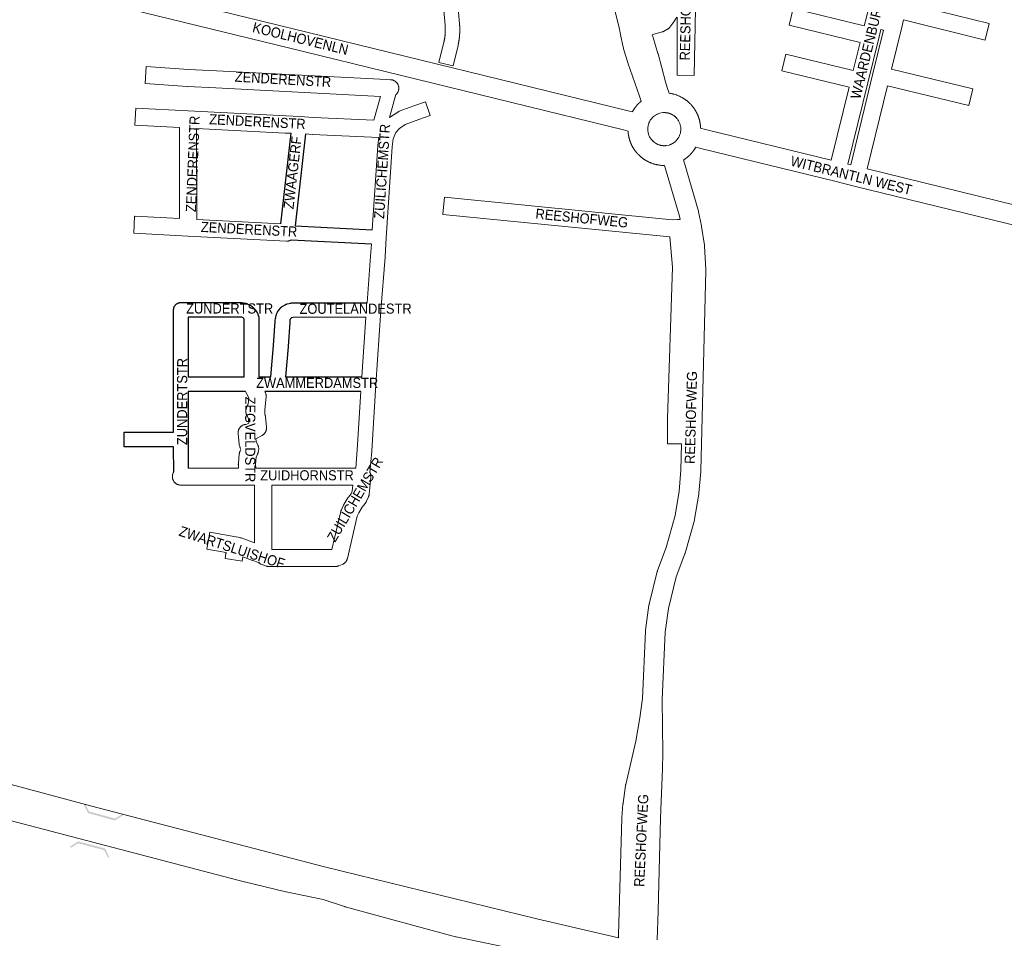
# Model space of a CAD drawing. Header units: metres. Extents: x 123819 to 142731, y 393440 to 405763.
# Tile 27 of 256: x 127188 to 127937, y 397426 to 398125. Entities that reach past the tile are written whole.
import ezdxf
from ezdxf.enums import TextEntityAlignment as Align

# ---------------------------------------------------------------- set-up
doc = ezdxf.new("R2010")
doc.units = ezdxf.units.M
doc.header["$MEASUREMENT"] = 0
for name, color, linetype, lineweight in [('gs-anno-wegen algemeen tekst', 7, 'Continuous', 0), ('gs-knt-aanvullende hoofdweg', 7, 'Continuous', 0), ('gs-knt-hoofdweg', 7, 'Continuous', 0), ('gs-knt-wegen algemeen', 7, 'Continuous', 0), ('gs-symb-viaduct', 7, 'Continuous', 0)]:
    doc.layers.add(name, color=color, linetype=linetype, lineweight=lineweight)
doc.styles.add('Style-Arial', font='arial.ttf')

# ---------------------------------------------------------------- blocks, each defined once
blk = doc.blocks.new('gg0-viaduct_108')
at = {"layer": 'gs-symb-viaduct', "linetype": 'Continuous'}
blk.add_hatch(color=7, dxfattribs=at).paths.add_polyline_path([(-5.58, -1.69), (-5.8, -1.4), (-4, 0), (4, 0), (5.8, -1.4), (5.58, -1.69), (3.87, -0.37), (-3.87, -0.37)])
blk = doc.blocks.new('gg0-viaduct_109')
at = {"layer": 'gs-symb-viaduct', "linetype": 'Continuous'}
blk.add_hatch(color=7, dxfattribs=at).paths.add_polyline_path([(-5.58, -1.69), (-5.8, -1.4), (-4, 0), (4, 0), (5.8, -1.4), (5.58, -1.69), (3.87, -0.37), (-3.87, -0.37)])

msp = doc.modelspace()

# ---------------------------------------------------------------- linework, layer by layer
at = {"color": 7, "linetype": 'Continuous', "flags": 128}
for points in [[(127386.64, 397969.47), (127394.55, 398038.26)], [(127405.58, 398037.71), (127397.55, 397967.91)], [(127397.55, 397967.91), (127456.3, 397964.89)], [(127455.58, 397953.89), (127394.59, 397957.03)], [(127379.09, 397852.87), (127381.21, 397876.72), (127382.48, 397895.19), (127382.5, 397895.44), (127382.75, 397897.66), (127382.79, 397897.91), (127382.83, 397898.16), (127382.89, 397898.41), (127383.27, 397899.89), (127383.33, 397900.1), (127383.39, 397900.3), (127383.46, 397900.5), (127383.54, 397900.7), (127384.15, 397902.12), (127384.26, 397902.36), (127384.39, 397902.6), (127384.52, 397902.83), (127384.67, 397903.05), (127384.82, 397903.27), (127384.99, 397903.48), (127386.66, 397905.49), (127386.83, 397905.67), (127387, 397905.85), (127387.18, 397906.02), (127387.36, 397906.19), (127387.56, 397906.34), (127387.76, 397906.49), (127387.97, 397906.62), (127388.18, 397906.75), (127390.11, 397907.84), (127390.33, 397907.96), (127390.56, 397908.07), (127390.79, 397908.17), (127391.02, 397908.26), (127391.26, 397908.33), (127391.5, 397908.4), (127394.22, 397909.07), (127394.48, 397909.13), (127394.74, 397909.17), (127395, 397909.2), (127395.27, 397909.22), (127395.53, 397909.23), (127452.29, 397909.34)], [(127358.92, 397852.87), (127358.92, 397896.59), (127358.89, 397896.66), (127358.48, 397897.25), (127358.01, 397897.73), (127357.11, 397898.23), (127355.66, 397898.47), (127316.15, 397898.47), (127316.15, 397852.87)], [(127369.85, 397898.67), (127369.89, 397898.41), (127369.92, 397898.15), (127369.94, 397897.9), (127369.94, 397897.64), (127369.94, 397852.87)], [(127451.49, 397898.32), (127396.22, 397898.21), (127394.88, 397897.88), (127394.48, 397897.66), (127393.96, 397897.04), (127393.84, 397896.74), (127393.66, 397896.04), (127393.46, 397894.31), (127392.2, 397875.91), (127392.19, 397875.8), (127390.16, 397852.87)], [(127316.15, 397852.87), (127358.92, 397852.87)], [(127369.94, 397852.87), (127379.09, 397852.87)], [(127390.16, 397852.87), (127448.35, 397852.87)], [(127316.15, 397841.85), (127316.15, 397805.31), (127316.21, 397783.56)], [(127359.94, 397841.85), (127316.15, 397841.85)], [(127447.62, 397841.85), (127374.56, 397841.85)]]:
    msp.add_lwpolyline(points, dxfattribs=at)
msp.add_lwpolyline([(127305.2, 397780.49), (127305.15, 397799.79), (127267.46, 397799.79, -0.386772), (127267.45, 397799.8), (127267.45, 397810.8, -0.385403), (127267.46, 397810.81), (127305.13, 397810.81), (127305.13, 397847.36), (127305.13, 397903.98), (127305.14, 397904.25), (127305.16, 397904.52), (127305.19, 397904.79), (127305.24, 397905.05), (127305.3, 397905.32), (127305.37, 397905.58), (127305.45, 397905.84), (127305.55, 397906.09), (127305.66, 397906.34), (127305.78, 397906.58), (127305.91, 397906.81), (127306.06, 397907.04), (127306.22, 397907.26), (127306.38, 397907.48), (127306.56, 397907.68), (127306.74, 397907.88), (127306.94, 397908.06), (127307.15, 397908.24), (127307.36, 397908.41), (127307.58, 397908.56), (127307.81, 397908.71), (127308.04, 397908.84), (127308.29, 397908.96), (127308.53, 397909.07), (127308.78, 397909.17), (127309.04, 397909.25), (127309.3, 397909.32), (127309.57, 397909.38), (127309.83, 397909.43), (127310.1, 397909.46), (127310.37, 397909.48), (127310.64, 397909.49), (127356.11, 397909.49), (127356.34, 397909.49), (127356.56, 397909.47), (127356.78, 397909.45), (127357.01, 397909.42), (127359.84, 397908.95), (127360.08, 397908.91), (127360.31, 397908.85), (127360.54, 397908.79), (127360.76, 397908.72), (127360.98, 397908.63), (127361.2, 397908.54), (127361.42, 397908.44), (127361.63, 397908.33), (127364.08, 397906.97), (127364.31, 397906.83), (127364.53, 397906.68), (127364.75, 397906.53), (127364.96, 397906.36), (127365.16, 397906.18), (127365.35, 397905.99), (127366.68, 397904.63), (127366.82, 397904.47), (127366.96, 397904.31), (127367.09, 397904.15), (127367.22, 397903.98), (127368.27, 397902.5), (127368.41, 397902.28), (127368.55, 397902.05), (127368.68, 397901.82), (127368.79, 397901.58), (127368.9, 397901.33), (127369.56, 397899.66), (127369.65, 397899.42), (127369.73, 397899.17), (127369.79, 397898.92), (127369.85, 397898.67)], format="xyb", dxfattribs=at)
at = {"layer": 'gs-anno-wegen algemeen tekst', "color": 7, "linetype": 'Continuous', "flags": 128}
for points in [[(127514.24, 398217.79), (127522.67, 398121.48), (127522.69, 398121.21), (127522.71, 398120.96), (127522.73, 398120.7), (127522.74, 398120.45), (127522.76, 398120.19), (127522.77, 398119.94), (127522.79, 398119.68), (127522.8, 398119.42), (127522.81, 398119.17), (127522.82, 398118.91), (127522.83, 398118.65), (127522.84, 398118.4), (127522.84, 398118.14), (127522.85, 398117.89), (127522.85, 398117.63), (127522.85, 398117.37), (127522.85, 398117.12), (127522.85, 398116.86), (127522.85, 398116.6), (127522.85, 398116.35), (127522.85, 398116.09), (127522.84, 398115.84), (127522.84, 398115.58), (127522.83, 398115.32), (127522.82, 398115.07), (127522.81, 398114.81), (127522.8, 398114.56), (127522.79, 398114.3), (127522.77, 398114.04), (127522.76, 398113.79), (127522.74, 398113.53), (127522.72, 398113.28), (127522.7, 398113.02), (127522.68, 398112.77), (127522.66, 398112.51), (127522.64, 398112.26), (127522.62, 398112), (127522.59, 398111.74), (127522.57, 398111.49), (127522.54, 398111.24), (127522.51, 398110.98), (127522.48, 398110.73), (127522.45, 398110.47), (127522.42, 398110.22), (127522.38, 398109.96), (127522.35, 398109.71), (127522.31, 398109.45), (127522.28, 398109.2), (127522.24, 398108.95), (127522.2, 398108.7), (127522.16, 398108.44), (127522.11, 398108.19), (127522.07, 398107.94), (127522.03, 398107.68), (127521.98, 398107.43), (127521.93, 398107.18), (127521.88, 398106.93), (127521.84, 398106.68), (127521.78, 398106.43), (127521.73, 398106.18), (127521.68, 398105.92), (127521.63, 398105.67), (127521.57, 398105.42), (127521.51, 398105.17), (127521.5, 398105.11), (127517.72, 398089.51, -0.3848), (127517.71, 398089.5), (127507.01, 398092.09, -0.368305), (127507.01, 398092.1), (127510.78, 398107.67), (127510.82, 398107.87), (127510.87, 398108.07), (127510.91, 398108.27), (127510.95, 398108.46), (127510.99, 398108.66), (127511.03, 398108.86), (127511.07, 398109.06), (127511.11, 398109.26), (127511.15, 398109.46), (127511.18, 398109.65), (127511.22, 398109.85), (127511.25, 398110.05), (127511.29, 398110.25), (127511.32, 398110.45), (127511.35, 398110.65), (127511.38, 398110.85), (127511.41, 398111.05), (127511.44, 398111.25), (127511.46, 398111.45), (127511.49, 398111.65), (127511.52, 398111.85), (127511.54, 398112.05), (127511.56, 398112.26), (127511.59, 398112.46), (127511.61, 398112.66), (127511.63, 398112.86), (127511.65, 398113.06), (127511.67, 398113.26), (127511.68, 398113.46), (127511.7, 398113.66), (127511.72, 398113.87), (127511.73, 398114.07), (127511.75, 398114.27), (127511.76, 398114.47), (127511.77, 398114.67), (127511.78, 398114.87), (127511.79, 398115.08), (127511.8, 398115.28), (127511.81, 398115.48), (127511.81, 398115.68), (127511.82, 398115.89), (127511.83, 398116.09), (127511.83, 398116.29), (127511.83, 398116.49), (127511.83, 398116.69), (127511.84, 398116.9), (127511.84, 398117.1), (127511.83, 398117.3), (127511.83, 398117.5), (127511.83, 398117.7), (127511.83, 398117.91), (127511.82, 398118.11), (127511.81, 398118.31), (127511.81, 398118.51), (127511.8, 398118.72), (127511.79, 398118.92), (127511.78, 398119.12), (127511.77, 398119.32), (127511.76, 398119.52), (127511.75, 398119.72), (127511.73, 398119.93), (127511.72, 398120.13), (127511.7, 398120.33), (127511.69, 398120.53), (127509.46, 398145.99)], [(127469.41, 398050.16), (127469.49, 398050.23), (127469.7, 398050.41), (127469.91, 398050.57), (127470.13, 398050.73), (127475.73, 398054.43), (127475.94, 398054.56), (127476.16, 398054.69), (127476.39, 398054.8), (127476.62, 398054.91), (127476.85, 398055), (127487.86, 398059.08), (127488, 398059.13), (127496.66, 398062.09, -0.361084), (127496.67, 398062.08), (127500.23, 398051.67, -0.354123), (127500.22, 398051.66), (127491.62, 398048.72), (127481.28, 398044.89), (127476.9, 398041.99)]]:
    msp.add_lwpolyline(points, format="xyb", dxfattribs=at)
for points in [[(127457.41, 398048.14), (127462.47, 398066.27)], [(127474.31, 398067.71), (127469.41, 398050.16)], [(127476.9, 398041.99), (127474.27, 398038.82), (127472.26, 398034.03), (127471.5, 398027.9), (127466.94, 397958.74), (127465.97, 397944.13), (127465.97, 397944.08), (127462.89, 397903.44), (127458.99, 397847), (127455.84, 397796.59), (127455.83, 397796.5), (127454.54, 397780.07)], [(127456.3, 397964.89), (127460.51, 398028.78), (127460.52, 398028.94), (127460.54, 398029.09), (127461.26, 398034.92)], [(127452.29, 397909.34), (127454.98, 397944.88), (127455.58, 397953.89)], [(127448.35, 397852.87), (127451.49, 397898.32)], [(127443.76, 397783.56), (127444.84, 397797.32), (127447.62, 397841.85)], [(127454.54, 397780.07), (127454.54, 397780.07), (127454.54, 397780.07)]]:
    msp.add_lwpolyline(points, dxfattribs=at)
at = {"layer": 'gs-knt-aanvullende hoofdweg', "color": 7, "linetype": 'Continuous', "flags": 128}
for points in [[(127002.93, 398213.91), (127003.1, 398213.87), (127036.79, 398205.63), (127396.08, 398117.73), (127651.05, 398055.35), (127654.17, 398054.59)], [(127650.85, 398039.94), (127647.48, 398040.76), (127392.52, 398103.14), (127033.22, 398191.04), (127000.91, 398198.94)], [(127654.17, 398054.59), (127654.23, 398054.69), (127654.26, 398054.74), (127654.38, 398054.97), (127654.44, 398055.06), (127654.56, 398055.28), (127654.62, 398055.37), (127654.75, 398055.59), (127654.78, 398055.64), (127654.91, 398055.86), (127654.98, 398055.97), (127655.12, 398056.19), (127655.15, 398056.23), (127655.28, 398056.45), (127655.35, 398056.54), (127655.49, 398056.75), (127655.54, 398056.84), (127655.68, 398057.04), (127655.73, 398057.12), (127655.88, 398057.33), (127655.94, 398057.41), (127656.09, 398057.62), (127656.11, 398057.65), (127656.26, 398057.86), (127656.35, 398057.97), (127656.5, 398058.18), (127656.54, 398058.23), (127656.7, 398058.43), (127656.78, 398058.53), (127656.89, 398058.66), (127656.93, 398058.72), (127656.95, 398058.75), (127656.99, 398058.79), (127657.15, 398058.98), (127657.19, 398059.03), (127657.35, 398059.23), (127657.43, 398059.32), (127657.6, 398059.51), (127657.64, 398059.56), (127657.81, 398059.75), (127657.89, 398059.85), (127658.06, 398060.03), (127658.12, 398060.09), (127658.18, 398060.17), (127658.29, 398060.28), (127658.35, 398060.34), (127658.52, 398060.52), (127658.61, 398060.61), (127658.79, 398060.79), (127658.81, 398060.82), (127658.99, 398061), (127659.08, 398061.09), (127659.26, 398061.27), (127659.34, 398061.34), (127659.51, 398061.5), (127659.52, 398061.51), (127659.59, 398061.57), (127659.77, 398061.74), (127659.83, 398061.8), (127660.02, 398061.97), (127660.08, 398062.03), (127660.27, 398062.19), (127660.37, 398062.28), (127660.56, 398062.44), (127660.62, 398062.49), (127660.82, 398062.66), (127660.88, 398062.71), (127660.91, 398062.73), (127659.62, 398066.42), (127650.76, 398091.78), (127650.66, 398092.07), (127647.48, 398102.55), (127647.4, 398102.86), (127647.32, 398103.19), (127646.96, 398104.9), (127645.17, 398113.46), (127644.33, 398117.45), (127639.9, 398136.09)], [(127669.33, 398113.13), (127669.92, 398111.16), (127673.59, 398099.04), (127673.66, 398098.78), (127679.31, 398077.42), (127680.67, 398073.2), (127682.08, 398068.79), (127682.91, 398068.64), (127682.97, 398068.62), (127683, 398068.62), (127683.25, 398068.58), (127683.34, 398068.56), (127683.59, 398068.51), (127683.67, 398068.5), (127684.49, 398068.35), (127685.26, 398068.14), (127685.38, 398068.11), (127685.63, 398068.05), (127685.71, 398068.02), (127685.95, 398067.96), (127686.05, 398067.93), (127686.85, 398067.7), (127687.6, 398067.43), (127687.69, 398067.4), (127687.93, 398067.31), (127688, 398067.29), (127688.24, 398067.2), (127688.35, 398067.16), (127689.15, 398066.85), (127689.86, 398066.52), (127689.93, 398066.49), (127690.16, 398066.38), (127690.25, 398066.34), (127690.47, 398066.24), (127690.57, 398066.19), (127690.8, 398066.08), (127690.88, 398066.04), (127691.37, 398065.79), (127692, 398065.43), (127692.09, 398065.38), (127692.1, 398065.38), (127692.1, 398065.38), (127692.32, 398065.25), (127692.41, 398065.2), (127692.63, 398065.07), (127692.68, 398065.04), (127692.9, 398064.91), (127693.01, 398064.84), (127693.48, 398064.55), (127693.79, 398064.33), (127693.88, 398064.28), (127694.08, 398064.13), (127694.16, 398064.08), (127694.36, 398063.94), (127694.45, 398063.88), (127694.66, 398063.73), (127694.69, 398063.7), (127694.89, 398063.55), (127695.01, 398063.47), (127695.21, 398063.31), (127695.27, 398063.27), (127695.47, 398063.12), (127695.76, 398062.88), (127695.83, 398062.83), (127696.02, 398062.67), (127696.07, 398062.63), (127696.27, 398062.47), (127696.36, 398062.39), (127696.55, 398062.22), (127696.6, 398062.18), (127696.79, 398062.01), (127696.88, 398061.93), (127697.07, 398061.76), (127697.13, 398061.7), (127697.28, 398061.56), (127697.33, 398061.52), (127697.38, 398061.47), (127697.56, 398061.3), (127697.65, 398061.21), (127697.83, 398061.03), (127697.86, 398061), (127698.04, 398060.82), (127698.13, 398060.73), (127698.31, 398060.55), (127698.38, 398060.48), (127698.55, 398060.29), (127698.61, 398060.23), (127698.78, 398060.05), (127698.84, 398059.99), (127699.01, 398059.8), (127699.04, 398059.76), (127699.07, 398059.73), (127699.23, 398059.54), (127699.32, 398059.45), (127699.48, 398059.26), (127699.53, 398059.19), (127699.7, 398059), (127699.75, 398058.94), (127699.91, 398058.74), (127699.98, 398058.66), (127700.13, 398058.46), (127700.19, 398058.39), (127700.34, 398058.19), (127700.4, 398058.11), (127700.55, 398057.91), (127700.59, 398057.86), (127700.6, 398057.84), (127700.75, 398057.64), (127700.81, 398057.56), (127700.95, 398057.36), (127701.02, 398057.27), (127701.16, 398057.06), (127701.21, 398057), (127701.35, 398056.79), (127701.41, 398056.7), (127701.55, 398056.49), (127701.59, 398056.42), (127701.73, 398056.2), (127701.79, 398056.11), (127701.92, 398055.89), (127701.95, 398055.84), (127702.09, 398055.63), (127702.15, 398055.51), (127702.28, 398055.3), (127702.32, 398055.24), (127702.44, 398055.02), (127702.51, 398054.9), (127702.63, 398054.68), (127702.66, 398054.63), (127702.78, 398054.4), (127702.82, 398054.33), (127702.94, 398054.11), (127702.99, 398054), (127702.99, 398054), (127702.99, 398054)], [(127678.11, 398028.8), (127678.24, 398028.8), (127678.24, 398028.8), (127678.25, 398028.8), (127678.41, 398028.8), (127678.58, 398028.8), (127678.73, 398028.8), (127678.88, 398028.8), (127679.04, 398028.81), (127679.21, 398028.82), (127679.37, 398028.83), (127679.52, 398028.84), (127679.67, 398028.86), (127679.84, 398028.88), (127679.95, 398028.89), (127682.06, 398029.31), (127682.76, 398029.57), (127682.91, 398029.62), (127683.05, 398029.68), (127683.19, 398029.73), (127683.34, 398029.79), (127683.49, 398029.86), (127683.63, 398029.92), (127683.79, 398029.99), (127683.92, 398030.06), (127684.06, 398030.13), (127684.2, 398030.2), (127684.34, 398030.27), (127684.49, 398030.35), (127684.63, 398030.43), (127684.76, 398030.5), (127684.89, 398030.58), (127685.03, 398030.66), (127685.17, 398030.75), (127685.28, 398030.82), (127685.3, 398030.84), (127685.56, 398031.01), (127685.6, 398031.04), (127685.69, 398031.1), (127685.81, 398031.19), (127685.95, 398031.29), (127686, 398031.33), (127686.62, 398031.82), (127686.69, 398031.88), (127686.75, 398031.94), (127687.47, 398032.63), (127687.48, 398032.64), (127687.49, 398032.64), (127687.49, 398032.65), (127688.2, 398033.45), (127688.85, 398034.33), (127689.42, 398035.25), (127689.9, 398036.21), (127689.91, 398036.22), (127689.92, 398036.24), (127690.1, 398036.69), (127690.67, 398038.41), (127690.67, 398038.45), (127690.82, 398039.17), (127690.85, 398039.33), (127690.87, 398039.47), (127690.88, 398039.49), (127690.98, 398040.34), (127690.98, 398040.42), (127690.99, 398040.48), (127691.02, 398041.45), (127691.02, 398041.49), (127691.02, 398041.51), (127690.96, 398042.57), (127690.82, 398043.64), (127690.58, 398044.69), (127690.25, 398045.72), (127689.83, 398046.72), (127689.33, 398047.68), (127688.75, 398048.59), (127688.1, 398049.45), (127688.1, 398049.45), (127688.09, 398049.46), (127687.41, 398050.22), (127687.4, 398050.23), (127687.33, 398050.29), (127686.66, 398050.92), (127686.59, 398050.98), (127686.48, 398051.07), (127686.47, 398051.08), (127685.87, 398051.54), (127685.85, 398051.56), (127685.7, 398051.67), (127685.58, 398051.76), (127685.56, 398051.77), (127685.05, 398052.1), (127685.04, 398052.1), (127684.92, 398052.18), (127684.78, 398052.26), (127684.65, 398052.33), (127684.51, 398052.42), (127684.41, 398052.47), (127684.36, 398052.5), (127684.28, 398052.54), (127684.22, 398052.57), (127684.08, 398052.64), (127683.95, 398052.71), (127683.81, 398052.77), (127683.66, 398052.84), (127683.51, 398052.91), (127683.37, 398052.97), (127683.22, 398053.03), (127683.07, 398053.09), (127682.93, 398053.15), (127682.79, 398053.2), (127682.63, 398053.26), (127682.48, 398053.31), (127682.33, 398053.36), (127682.19, 398053.41), (127682.04, 398053.45), (127681.87, 398053.5), (127681.72, 398053.54), (127681.57, 398053.58), (127681.42, 398053.62), (127681.26, 398053.66), (127681.12, 398053.69), (127680.96, 398053.72), (127680.8, 398053.75), (127680.64, 398053.78), (127680.49, 398053.81), (127680.33, 398053.84), (127680.18, 398053.86), (127680.02, 398053.88), (127679.86, 398053.9), (127679.71, 398053.92), (127679.55, 398053.93), (127679.4, 398053.94), (127679.24, 398053.96), (127679.07, 398053.96), (127678.91, 398053.97), (127678.89, 398053.97), (127677.35, 398053.95), (127675, 398053.48), (127672.92, 398052.71), (127672.79, 398052.65), (127671.96, 398052.2), (127671.88, 398052.15), (127671.04, 398051.59), (127671.02, 398051.57), (127671.01, 398051.56), (127670.17, 398050.9), (127670.17, 398050.9), (127669.39, 398050.15), (127668.67, 398049.35), (127668.67, 398049.34), (127668.66, 398049.34), (127667.81, 398048.14), (127667.11, 398046.91), (127667.04, 398046.77), (127666.97, 398046.62), (127666.91, 398046.47), (127666.85, 398046.33), (127666.78, 398046.18), (127666.72, 398046.03), (127666.67, 398045.89), (127666.62, 398045.75), (127666.56, 398045.59), (127666.04, 398044.12), (127665.89, 398042.51), (127665.87, 398042.36), (127665.86, 398042.2), (127665.85, 398042.03), (127665.85, 398041.87), (127665.84, 398041.71), (127665.84, 398041.57), (127665.84, 398041.41), (127665.84, 398041.23), (127665.84, 398041.15), (127665.9, 398040.19), (127666.1, 398038.89), (127666.41, 398037.63), (127666.41, 398037.62), (127666.42, 398037.6), (127666.78, 398036.6), (127667.24, 398035.62), (127667.24, 398035.61), (127667.78, 398034.67), (127668.4, 398033.78), (127669.09, 398032.94), (127669.84, 398032.18), (127669.85, 398032.17), (127669.86, 398032.16), (127670.64, 398031.49), (127670.65, 398031.48), (127670.7, 398031.44), (127671.5, 398030.87), (127671.53, 398030.85), (127671.63, 398030.79), (127672.35, 398030.36), (127672.37, 398030.35), (127672.5, 398030.28), (127672.62, 398030.22), (127672.64, 398030.21), (127673.28, 398029.9), (127673.34, 398029.87), (127673.49, 398029.81), (127673.64, 398029.74), (127673.69, 398029.72), (127674.19, 398029.53), (127674.23, 398029.52), (127674.38, 398029.47), (127674.53, 398029.42), (127674.66, 398029.37), (127674.82, 398029.33), (127674.99, 398029.28), (127675.14, 398029.23), (127675.28, 398029.2), (127675.44, 398029.16), (127675.59, 398029.12), (127675.73, 398029.09), (127675.89, 398029.05), (127676.05, 398029.02), (127676.21, 398028.99), (127676.37, 398028.97), (127676.53, 398028.94), (127676.68, 398028.92), (127676.84, 398028.9), (127677, 398028.88), (127677.15, 398028.86), (127677.31, 398028.85), (127677.46, 398028.83), (127677.62, 398028.82), (127677.78, 398028.81), (127677.95, 398028.81), (127678.11, 398028.8)], [(127702.99, 398054), (127703.11, 398053.78), (127703.14, 398053.72), (127703.25, 398053.49), (127703.31, 398053.37), (127703.41, 398053.14), (127703.45, 398053.07), (127703.55, 398052.84), (127703.59, 398052.77), (127703.69, 398052.54), (127703.73, 398052.44), (127703.83, 398052.21), (127703.86, 398052.14), (127703.96, 398051.9), (127704, 398051.8), (127704.1, 398051.57), (127704.13, 398051.48), (127704.22, 398051.25), (127704.26, 398051.15), (127704.35, 398050.91), (127704.37, 398050.85), (127704.46, 398050.61), (127704.5, 398050.5), (127704.58, 398050.26), (127704.61, 398050.17), (127704.69, 398049.93), (127704.7, 398049.87), (127704.78, 398049.63), (127704.82, 398049.51), (127704.89, 398049.27), (127704.92, 398049.18), (127704.99, 398048.93), (127705.01, 398048.85), (127705.08, 398048.61), (127705.11, 398048.51), (127705.17, 398048.27), (127705.19, 398048.18), (127705.25, 398047.94), (127705.27, 398047.85), (127705.33, 398047.6), (127705.35, 398047.51), (127705.41, 398047.27), (127705.43, 398047.17), (127705.48, 398046.92), (127705.5, 398046.81), (127705.55, 398046.57), (127705.56, 398046.5), (127705.61, 398046.25), (127705.63, 398046.14), (127705.67, 398045.89), (127705.68, 398045.82), (127705.72, 398045.57), (127705.74, 398045.46), (127705.78, 398045.21), (127705.79, 398045.12), (127705.82, 398044.87), (127705.84, 398044.75), (127705.86, 398044.5), (127705.87, 398044.44), (127705.89, 398044.31), (127705.9, 398044.19), (127705.91, 398044.1), (127705.93, 398043.85), (127705.94, 398043.73), (127705.96, 398043.48), (127705.97, 398043.39), (127705.98, 398043.14), (127705.99, 398043.04), (127706, 398042.79), (127706.01, 398042.7), (127706.02, 398042.45), (127706.02, 398042.36), (127706.03, 398042.16)], [(127706.03, 398042.16), (127709.88, 398041.22), (127805.35, 398017.86)], [(127690.42, 397972.63), (127689.9, 397975.13), (127679.93, 398009.43), (127678.67, 398013.76), (127678.01, 398013.78), (127677.96, 398013.78), (127677.75, 398013.78), (127677.63, 398013.79), (127677.38, 398013.8), (127677.32, 398013.8), (127677.07, 398013.81), (127676.33, 398013.84), (127675.59, 398013.92), (127675.33, 398013.95), (127675.22, 398013.96), (127674.97, 398013.99), (127674.9, 398014), (127674.65, 398014.04), (127673.99, 398014.12), (127673.27, 398014.26), (127673.18, 398014.28), (127672.94, 398014.33), (127672.84, 398014.35), (127672.6, 398014.4), (127672.51, 398014.42), (127672.27, 398014.47), (127671.69, 398014.6), (127671.15, 398014.75), (127670.9, 398014.82), (127670.81, 398014.85), (127670.56, 398014.92), (127670.51, 398014.94), (127670.27, 398015.01), (127670.15, 398015.05), (127669.91, 398015.12), (127669.43, 398015.27), (127668.93, 398015.46), (127668.86, 398015.49), (127668.62, 398015.58), (127668.51, 398015.62), (127668.27, 398015.71), (127668.19, 398015.74), (127667.96, 398015.84), (127667.86, 398015.88), (127667.63, 398015.98), (127667.56, 398016.01), (127667.24, 398016.14), (127666.69, 398016.39), (127666.61, 398016.43), (127666.38, 398016.54), (127666.29, 398016.59), (127666.06, 398016.7), (127665.98, 398016.74), (127665.75, 398016.86), (127665.66, 398016.91), (127665.43, 398017.02), (127665.35, 398017.07), (127665.13, 398017.18), (127664.85, 398017.34), (127664.76, 398017.4), (127664.54, 398017.52), (127664.45, 398017.58), (127664.23, 398017.71), (127664.17, 398017.74), (127663.96, 398017.87), (127663.85, 398017.94), (127663.63, 398018.08), (127663.58, 398018.11), (127663.37, 398018.24), (127663.27, 398018.31), (127663.12, 398018.41), (127662.98, 398018.5), (127662.77, 398018.64), (127662.7, 398018.69), (127662.49, 398018.84), (127662.4, 398018.9), (127662.2, 398019.05), (127662.17, 398019.07), (127661.96, 398019.22), (127661.84, 398019.31), (127661.64, 398019.47), (127661.59, 398019.5), (127661.39, 398019.66), (127661.29, 398019.74), (127661.24, 398019.78), (127661.22, 398019.8), (127661.19, 398019.82), (127661.09, 398019.9), (127661.03, 398019.95), (127660.83, 398020.11), (127660.79, 398020.15), (127660.78, 398020.15), (127660.78, 398020.15), (127660.59, 398020.31), (127660.49, 398020.39), (127660.3, 398020.56), (127660.26, 398020.6), (127660.06, 398020.77), (127659.97, 398020.85), (127659.78, 398021.02), (127659.72, 398021.08), (127659.54, 398021.25), (127659.48, 398021.31), (127659.44, 398021.34), (127659.29, 398021.48), (127659.2, 398021.57), (127659.02, 398021.75), (127658.99, 398021.78), (127658.81, 398021.95), (127658.72, 398022.04), (127658.55, 398022.22), (127658.48, 398022.3), (127658.3, 398022.48), (127658.24, 398022.55), (127658.07, 398022.73), (127658.02, 398022.79), (127657.85, 398022.98), (127657.8, 398023.03), (127657.79, 398023.04), (127657.62, 398023.23), (127657.54, 398023.33), (127657.38, 398023.52), (127657.32, 398023.58), (127657.16, 398023.78), (127657.11, 398023.84), (127656.95, 398024.04), (127656.88, 398024.12), (127656.72, 398024.32), (127656.67, 398024.39), (127656.51, 398024.59), (127656.45, 398024.67), (127656.31, 398024.86), (127656.3, 398024.87), (127656.25, 398024.94), (127656.1, 398025.14), (127656.05, 398025.21), (127655.9, 398025.42), (127655.84, 398025.51), (127655.7, 398025.71), (127655.65, 398025.78), (127655.51, 398025.99), (127655.45, 398026.08), (127655.31, 398026.29), (127655.26, 398026.36), (127655.13, 398026.57), (127655.06, 398026.67), (127654.98, 398026.8), (127654.93, 398026.89), (127654.9, 398026.93), (127654.77, 398027.15), (127654.7, 398027.26), (127654.57, 398027.48), (127654.54, 398027.54), (127654.41, 398027.76), (127654.35, 398027.87), (127654.23, 398028.09), (127654.2, 398028.15), (127654.08, 398028.37), (127654.04, 398028.45), (127653.92, 398028.67), (127653.86, 398028.78), (127653.83, 398028.85), (127653.75, 398029), (127653.72, 398029.06), (127653.61, 398029.29), (127653.55, 398029.41), (127653.44, 398029.63), (127653.41, 398029.71), (127653.3, 398029.94), (127653.27, 398030.01), (127653.17, 398030.24), (127653.12, 398030.34), (127653.02, 398030.57), (127652.99, 398030.64), (127652.9, 398030.87), (127652.85, 398030.98), (127652.85, 398030.99), (127652.76, 398031.21), (127652.73, 398031.3), (127652.63, 398031.53), (127652.6, 398031.63), (127652.51, 398031.87), (127652.49, 398031.93), (127652.4, 398032.17), (127652.36, 398032.28), (127652.28, 398032.52), (127652.25, 398032.61), (127652.17, 398032.85), (127652.15, 398032.9), (127652.07, 398033.14), (127652.06, 398033.2), (127652.05, 398033.21), (127652.04, 398033.27), (127652.02, 398033.31), (127651.96, 398033.51), (127651.94, 398033.6), (127651.87, 398033.84), (127651.84, 398033.93), (127651.78, 398034.17), (127651.75, 398034.27), (127651.69, 398034.51), (127651.66, 398034.6), (127651.6, 398034.84), (127651.58, 398034.93), (127651.52, 398035.18), (127651.5, 398035.26), (127651.45, 398035.51), (127651.43, 398035.61), (127651.38, 398035.85), (127651.35, 398035.96), (127651.31, 398036.21), (127651.29, 398036.28), (127651.25, 398036.53), (127651.23, 398036.64), (127651.18, 398036.89), (127651.17, 398036.95), (127651.13, 398037.2), (127651.12, 398037.32), (127651.08, 398037.57), (127651.07, 398037.66), (127651.04, 398037.91), (127651.02, 398038.03), (127650.99, 398038.28), (127650.99, 398038.34), (127650.96, 398038.59), (127650.95, 398038.68), (127650.92, 398038.93), (127650.91, 398039.05), (127650.89, 398039.3), (127650.89, 398039.39), (127650.87, 398039.64), (127650.87, 398039.73), (127650.85, 398039.94)], [(127702.35, 398027.6), (127702.29, 398027.5), (127702.24, 398027.41), (127702.11, 398027.19), (127702.08, 398027.13), (127701.95, 398026.92), (127701.88, 398026.81), (127701.74, 398026.59), (127701.71, 398026.54), (127701.57, 398026.33), (127701.51, 398026.23), (127701.37, 398026.02), (127701.32, 398025.94), (127701.17, 398025.73), (127701.12, 398025.66), (127700.98, 398025.45), (127700.92, 398025.37), (127700.77, 398025.16), (127700.74, 398025.13), (127700.59, 398024.92), (127700.5, 398024.8), (127700.35, 398024.6), (127700.31, 398024.55), (127700.16, 398024.35), (127700.08, 398024.25), (127700.01, 398024.17), (127699.92, 398024.06), (127699.87, 398023.99), (127699.71, 398023.8), (127699.67, 398023.75), (127699.51, 398023.55), (127699.42, 398023.46), (127699.26, 398023.26), (127699.22, 398023.22), (127699.05, 398023.03), (127698.97, 398022.93), (127698.8, 398022.75), (127698.74, 398022.68), (127698.57, 398022.5), (127698.51, 398022.44), (127698.48, 398022.41), (127698.48, 398022.4), (127698.34, 398022.25), (127698.25, 398022.16), (127698.07, 398021.98), (127698.04, 398021.95), (127697.86, 398021.77), (127697.77, 398021.69), (127697.59, 398021.51), (127697.52, 398021.44), (127697.33, 398021.26), (127697.27, 398021.21), (127697.09, 398021.03), (127697.03, 398020.98), (127696.86, 398020.83), (127696.84, 398020.81), (127696.81, 398020.78), (127696.77, 398020.75), (127696.75, 398020.73), (127696.58, 398020.58), (127696.49, 398020.5), (127696.3, 398020.34), (127696.23, 398020.28), (127696.04, 398020.12), (127695.97, 398020.07), (127695.78, 398019.91), (127695.7, 398019.84), (127695.5, 398019.68), (127695.43, 398019.63), (127695, 398019.3), (127694.67, 398019.06), (127694.6, 398019.01), (127694.4, 398018.86), (127694.31, 398018.8), (127694.1, 398018.66), (127694.03, 398018.61), (127693.83, 398018.47), (127693.74, 398018.41), (127693.53, 398018.27), (127693.46, 398018.22), (127693.34, 398018.15), (127693.09, 398017.98), (127694.35, 398013.63), (127704.4, 397979.05), (127704.48, 397978.77), (127704.54, 397978.5), (127706.77, 397967.87), (127706.79, 397967.78), (127706.79, 397967.77), (127706.84, 397967.51), (127706.84, 397967.5), (127706.86, 397967.41), (127708.97, 397953.01), (127709.01, 397952.69), (127709.03, 397952.37), (127710.09, 397934.53), (127710.1, 397934.21), (127710.1, 397933.89), (127706.13, 397781.45), (127706.12, 397781.25), (127706.11, 397781.04), (127704.77, 397764.41), (127704.74, 397764.09), (127704.69, 397763.77), (127701.47, 397744.58), (127701.42, 397744.32), (127701.39, 397744.18), (127701.38, 397744.14), (127701.36, 397744.05), (127701.29, 397743.79), (127694.27, 397718.82), (127694.18, 397718.53), (127694.08, 397718.24), (127687.57, 397700.7), (127681.57, 397676.77), (127679.08, 397658.58), (127676.92, 397607.37), (127677.38, 397566.85), (127677.37, 397566.53), (127677.37, 397566.51), (127677.01, 397554.99), (127677.01, 397554.96), (127675.67, 397517.18), (127674.31, 397467.31), (127674.31, 397467.27), (127673.65, 397446.39), (127673.03, 397424.67)], [(128441.94, 397846.65), (128372.82, 397863.56), (128359.3, 397866.87), (128189.43, 397908.45), (128175.58, 397911.84), (128006.56, 397953.17), (127991.34, 397956.89), (127823, 397998.08), (127808.09, 398001.73), (127706.31, 398026.63), (127702.35, 398027.6)], [(127818, 398014.76), (127820.23, 398014.22)], [(127832.88, 398011.12), (127988.6, 397973.02)], [(127643.49, 397426.05), (127643.52, 397427.08), (127643.56, 397428.41), (127646.17, 397517.19), (127646.19, 397517.54), (127646.99, 397528.15), (127647.02, 397528.38), (127647.04, 397528.61), (127648.93, 397542.14), (127648.98, 397542.47), (127649.05, 397542.81), (127656.72, 397575.79), (127658.42, 397584.65), (127659.93, 397593.57), (127661.92, 397608.15), (127664.08, 397659.57), (127664.11, 397659.92), (127664.15, 397660.27), (127666.74, 397679.22), (127666.78, 397679.49), (127666.8, 397679.58), (127666.81, 397679.62), (127666.83, 397679.76), (127666.9, 397680.03), (127673.1, 397704.75), (127673.17, 397705.02), (127673.2, 397705.1), (127673.21, 397705.15), (127673.25, 397705.28), (127673.34, 397705.54), (127679.89, 397723.18), (127686.72, 397747.47), (127689.82, 397765.94), (127691.12, 397782.04), (127691.64, 397801.89)]]:
    msp.add_lwpolyline(points, dxfattribs=at)
msp.add_lwpolyline([(127691.64, 397801.89), (127680.93, 397801.89, -0.386772), (127680.92, 397801.9), (127680.92, 397821.13), (127680.92, 397821.34), (127684.6, 397936.36), (127682.7, 397959.58)], format="xyb", dxfattribs=at)
at = {"layer": 'gs-knt-hoofdweg', "color": 7, "linetype": 'Continuous', "flags": 128}
for points in [[(127560.04, 397418.6), (127520.06, 397426.81), (127519.81, 397426.87), (127519.56, 397426.93), (127435.62, 397449.82), (127435.42, 397449.88), (127435.22, 397449.94), (127418.87, 397455.34), (127390.8, 397461.12), (127390.56, 397461.17), (127359.09, 397468.67), (127358.93, 397468.71), (127232.92, 397501.58), (127153.34, 397522.48), (127153.25, 397522.5), (126960.82, 397575.3), (126960.75, 397575.32), (126787.29, 397624.51)], [(126967.73, 397600.79), (127013.45, 397588.05), (127241.99, 397526.45), (127420.05, 397480.22), (127581.56, 397440.65), (127643.49, 397426.05)]]:
    msp.add_lwpolyline(points, dxfattribs=at)
at = {"layer": 'gs-knt-wegen algemeen', "color": 7, "linetype": 'Continuous', "flags": 128}
for points in [[(127805.35, 398017.86), (127819.01, 398073.29), (127767.83, 398085.81, -0.368201), (127767.82, 398085.82), (127770.91, 398098.45, -0.384774), (127770.92, 398098.46), (127822.13, 398085.93), (127827.41, 398107.38), (127773.37, 398120.6, -0.368199), (127773.37, 398120.61), (127776.46, 398133.24, -0.384773), (127776.47, 398133.25), (127830.53, 398120.02), (127832.15, 398126.59), (127839.71, 398157.29), (127776.94, 398172.76, -0.368121), (127776.93, 398172.77), (127780.04, 398185.39, -0.384753), (127780.06, 398185.4), (127842.83, 398169.93), (127855.81, 398222.61)], [(127882.64, 398216.05), (127871.75, 398171.2), (127933.86, 398155.88, -0.36811), (127933.87, 398155.87), (127930.76, 398143.24, -0.38475), (127930.74, 398143.24), (127868.68, 398158.55), (127863.47, 398137.1), (127925.54, 398121.87, -0.368166), (127925.55, 398121.86), (127922.45, 398109.23, -0.384766), (127922.44, 398109.22), (127860.4, 398124.45), (127859.29, 398119.88), (127851.3, 398086.97), (127913.26, 398072.06, -0.36838), (127913.27, 398072.05), (127910.23, 398059.41, -0.384821), (127910.22, 398059.4), (127848.22, 398074.32), (127832.88, 398011.12)], [(127702.79, 398158.18), (127701.28, 398082.29, -0.385925), (127701.27, 398082.28), (127688.27, 398082.54, -0.359647), (127688.26, 398082.55), (127688.1, 398126.71)], [(127462.47, 398066.27), (127337.22, 398072.76), (127315.72, 398073.76), (127315.57, 398073.77), (127283.43, 398076.02, -0.384371), (127283.42, 398076.03), (127284.33, 398089, -0.384369), (127284.34, 398089.01), (127316.4, 398086.76), (127337.85, 398085.76), (127337.88, 398085.76), (127467.03, 398079.07), (127470.01, 398079.04), (127470.32, 398079.03), (127470.64, 398079), (127470.95, 398078.96), (127471.26, 398078.9), (127471.57, 398078.83), (127471.87, 398078.74), (127472.17, 398078.64), (127472.46, 398078.53), (127472.75, 398078.4), (127473.03, 398078.26), (127473.3, 398078.1), (127473.57, 398077.93), (127473.82, 398077.75), (127474.07, 398077.56), (127474.31, 398077.35), (127474.54, 398077.14), (127474.75, 398076.91), (127474.96, 398076.67), (127475.15, 398076.42), (127475.34, 398076.17), (127475.51, 398075.9), (127475.66, 398075.63), (127475.8, 398075.35), (127475.93, 398075.06), (127476.05, 398074.77), (127476.15, 398074.47), (127476.24, 398074.17), (127476.31, 398073.86), (127476.37, 398073.55), (127476.41, 398073.24), (127476.43, 398072.93), (127476.45, 398072.61), (127476.44, 398072.3), (127476.42, 398071.98), (127476.39, 398071.67), (127476.34, 398071.36), (127476.28, 398071.05), (127476.2, 398070.75), (127476.11, 398070.45), (127476, 398070.15), (127475.88, 398069.86), (127475.74, 398069.58), (127475.59, 398069.3), (127475.43, 398069.03), (127475.25, 398068.77), (127475.06, 398068.52), (127474.87, 398068.27), (127474.65, 398068.04), (127474.43, 398067.82), (127474.31, 398067.71)], [(127394.59, 397957.03), (127394.46, 397956.96), (127394.18, 397956.82), (127393.89, 397956.69), (127393.59, 397956.57), (127393.28, 397956.47), (127392.98, 397956.39), (127392.66, 397956.32), (127392.35, 397956.27), (127392.03, 397956.23), (127391.71, 397956.21), (127391.39, 397956.2), (127391.07, 397956.21), (127315.88, 397960.08), (127274.85, 397962.19, -0.384848), (127274.84, 397962.2), (127275.51, 397975.18, -0.384848), (127275.52, 397975.19), (127309.69, 397973.43), (127309.5, 398042.66), (127275.73, 398044.33, -0.384908), (127275.73, 398044.34), (127276.37, 398057.33, -0.384909), (127276.38, 398057.34), (127316.31, 398055.36), (127316.34, 398055.36), (127390.77, 398051.44), (127401.07, 398051.04), (127401.23, 398051.03), (127411.45, 398050.38), (127457.41, 398048.14)], [(127682.7, 397959.58), (127510, 397976.58, -0.38386), (127509.99, 397976.59), (127511.27, 397989.52), (127511.27, 397989.52, -0.399482), (127511.28, 397989.53), (127511.28, 397989.53)], [(127455.28, 397777.17), (127455.29, 397777.02), (127455.28, 397776.86), (127455.28, 397776.71), (127455.27, 397776.54), (127455.25, 397776.37), (127453.93, 397763.62), (127453.89, 397763.32), (127453.84, 397763.02), (127453.77, 397762.72), (127453.69, 397762.43), (127453.6, 397762.14), (127453.49, 397761.85), (127453.37, 397761.57), (127451.66, 397757.86), (127451.53, 397757.59), (127451.38, 397757.32), (127451.22, 397757.06), (127451.05, 397756.81), (127450.87, 397756.57), (127448.68, 397753.78), (127446.09, 397749.48), (127444.87, 397746.83), (127437.36, 397714.79), (127437.29, 397714.49), (127437.19, 397714.19), (127437.09, 397713.9), (127436.97, 397713.61), (127436.83, 397713.33), (127436.69, 397713.06), (127436.53, 397712.79), (127436.35, 397712.53), (127436.17, 397712.28), (127435.97, 397712.04), (127435.77, 397711.81), (127435.55, 397711.59), (127435.32, 397711.38), (127435.08, 397711.18), (127434.83, 397710.99), (127434.58, 397710.81), (127434.31, 397710.65), (127434.04, 397710.5), (127433.76, 397710.36), (127433.48, 397710.24), (127430.78, 397709.14), (127430.5, 397709.04), (127430.21, 397708.94), (127429.92, 397708.86), (127429.63, 397708.8), (127429.33, 397708.74), (127429.03, 397708.7), (127428.73, 397708.68), (127428.42, 397708.67), (127420.68, 397708.56), (127420.58, 397708.56), (127379.26, 397708.59), (127379, 397708.59), (127377.16, 397708.67), (127376.86, 397708.69), (127376.57, 397708.72), (127376.28, 397708.77), (127375.99, 397708.83), (127375.71, 397708.9), (127375.43, 397708.98), (127375.15, 397709.08), (127373.22, 397709.8), (127373.01, 397709.88), (127372.81, 397709.97), (127371.57, 397710.53), (127371.3, 397710.66), (127371.04, 397710.8), (127370.79, 397710.95), (127370.54, 397711.12), (127370.3, 397711.29), (127370.07, 397711.48), (127369.85, 397711.67, -0.723622), (127369.86, 397711.69), (127370.84, 397711.42)], [(127370.84, 397711.42), (127369.72, 397711.8), (127365.37, 397713.28), (127365.24, 397713.33), (127357.74, 397716.06), (127357.23, 397712.82, -0.37075), (127357.22, 397712.82), (127344.37, 397714.84, -0.370753), (127344.37, 397714.85), (127344.96, 397718.59), (127345.01, 397718.88), (127345.11, 397719.37), (127330.43, 397721.93, -0.371776), (127330.42, 397721.94), (127332.65, 397734.75, -0.371774), (127332.66, 397734.75), (127352.4, 397731.32), (127352.71, 397731.26), (127354.24, 397730.92), (127355.76, 397730.58), (127356.03, 397730.51), (127356.3, 397730.43), (127356.56, 397730.34), (127366.75, 397726.63)]]:
    msp.add_lwpolyline(points, format="xyb", dxfattribs=at)
for points in [[(127687.95, 398126.48), (127685.14, 398122.29), (127685.05, 398122.15), (127684.94, 398122.01), (127682.67, 398118.98), (127682.49, 398118.75), (127682.3, 398118.52), (127682.1, 398118.31), (127681.89, 398118.1), (127681.66, 398117.91), (127681.43, 398117.72), (127681.2, 398117.55), (127680.95, 398117.39), (127680.7, 398117.23), (127680.44, 398117.09), (127677.84, 398115.76), (127677.57, 398115.63), (127677.29, 398115.51), (127677, 398115.4), (127676.71, 398115.31), (127670.84, 398113.58), (127669.33, 398113.13)], [(127820.23, 398014.22), (127837.1, 398083.71), (127845.11, 398116.67), (127843.23, 398117.13), (127841.61, 398110.59), (127833.21, 398076.51), (127818, 398014.76)], [(127394.55, 398038.26), (127390.22, 398038.43), (127390.13, 398038.43), (127322.52, 398042), (127322.71, 397972.76), (127386.64, 397969.47)], [(127461.26, 398034.92), (127410.77, 398037.38), (127410.67, 398037.38), (127405.58, 398037.71)], [(127511.28, 397989.53), (127684.38, 397972.5), (127688.56, 397972.59), (127690.42, 397972.63)], [(127354.54, 397783.56), (127354.38, 397786.02), (127354.37, 397786.28), (127354.37, 397786.55), (127354.38, 397786.81), (127354.4, 397787.07), (127355.13, 397794.43), (127355.17, 397794.72), (127355.22, 397795), (127355.28, 397795.29), (127355.35, 397795.57), (127355.44, 397795.85), (127355.54, 397796.13), (127355.65, 397796.4), (127355.77, 397796.66), (127356.31, 397797.76), (127355.82, 397798.79), (127355.7, 397799.07), (127355.58, 397799.37), (127355.48, 397799.66), (127355.4, 397799.97), (127355.09, 397801.18), (127355.03, 397801.43), (127354.98, 397801.68), (127354.94, 397801.94), (127354.91, 397802.19), (127354.21, 397809.7), (127354.19, 397810.01), (127354.18, 397810.33), (127354.19, 397810.65), (127354.21, 397810.97), (127354.25, 397811.29), (127354.31, 397811.6), (127354.38, 397811.91), (127354.47, 397812.22), (127354.57, 397812.52), (127354.69, 397812.82), (127354.82, 397813.11), (127354.96, 397813.39), (127355.12, 397813.67), (127355.29, 397813.94), (127355.47, 397814.2), (127355.67, 397814.45), (127355.88, 397814.69), (127356.1, 397814.92), (127356.33, 397815.14), (127356.57, 397815.35), (127356.83, 397815.54), (127357.09, 397815.72), (127357.36, 397815.89), (127357.64, 397816.05), (127357.92, 397816.19), (127358.21, 397816.32), (127358.51, 397816.44), (127358.81, 397816.54), (127359.12, 397816.62), (127359.43, 397816.69), (127359.75, 397816.74), (127360.06, 397816.78), (127360.84, 397816.86), (127362.45, 397817.75), (127362.15, 397820.77), (127362.12, 397820.88), (127360.73, 397823.76), (127360.6, 397824.04), (127360.48, 397824.33), (127360.38, 397824.62), (127360.29, 397824.92), (127360.22, 397825.22), (127360.16, 397825.52), (127360.12, 397825.83), (127360.09, 397826.13), (127360.07, 397826.44), (127360.07, 397826.75), (127360.09, 397827.06), (127360.12, 397827.37), (127360.16, 397827.68), (127360.22, 397827.98), (127360.5, 397829.26), (127360.57, 397829.56), (127360.66, 397829.86), (127360.76, 397830.16), (127360.88, 397830.45), (127361.01, 397830.73), (127361.15, 397831.01), (127361.31, 397831.28), (127361.48, 397831.54), (127361.96, 397832.25), (127362.42, 397836.99), (127359.94, 397841.85)], [(127374.56, 397841.85), (127374.88, 397841.22), (127375.02, 397840.95), (127375.14, 397840.66), (127375.25, 397840.37), (127375.34, 397840.08), (127375.42, 397839.78), (127375.48, 397839.47), (127375.54, 397839.17), (127375.57, 397838.86), (127375.59, 397838.55), (127375.6, 397838.24), (127375.59, 397837.93), (127375.57, 397837.63), (127374.85, 397830.26), (127374.82, 397830.02), (127374.78, 397829.78), (127374.74, 397829.54), (127374.49, 397828.39), (127374.42, 397828.08), (127374.57, 397824.75), (127374.89, 397823.52), (127374.94, 397823.28), (127374.99, 397823.03), (127375.03, 397822.79), (127375.06, 397822.54), (127375.82, 397814.76), (127375.85, 397814.44), (127375.86, 397814.13), (127375.85, 397813.81), (127375.83, 397813.5), (127375.79, 397813.19), (127375.74, 397812.88), (127375.67, 397812.57), (127375.58, 397812.26), (127375.49, 397811.96), (127375.38, 397811.67), (127375.25, 397811.38), (127375.11, 397811.1), (127374.96, 397810.82), (127374.79, 397810.55), (127374.61, 397810.29), (127374.42, 397810.04), (127374.21, 397809.8), (127374, 397809.57), (127373.77, 397809.35), (127373.54, 397809.14), (127373.29, 397808.94), (127373.04, 397808.76), (127372.77, 397808.59), (127372.5, 397808.43), (127367.65, 397805.75), (127367.82, 397803.92), (127367.85, 397803.82), (127369.26, 397800.86), (127369.39, 397800.58), (127369.5, 397800.29), (127369.6, 397800), (127369.68, 397799.7), (127369.75, 397799.4), (127369.81, 397799.09), (127369.85, 397798.79), (127369.88, 397798.48), (127369.89, 397798.17), (127369.89, 397797.86), (127369.87, 397797.55), (127369.84, 397797.24), (127369.8, 397796.94), (127369.73, 397796.63), (127369.45, 397795.38), (127369.38, 397795.08), (127369.29, 397794.79), (127369.19, 397794.49), (127369.07, 397794.21), (127368.94, 397793.93), (127367.97, 397791.96), (127367.41, 397786.31), (127367.59, 397783.56)], [(127366.74, 397770.54), (127361.47, 397770.54), (127310.72, 397770.54), (127310.4, 397770.54), (127310.08, 397770.57), (127309.76, 397770.61), (127309.45, 397770.66), (127309.14, 397770.73), (127308.83, 397770.82), (127308.52, 397770.92), (127308.23, 397771.03), (127307.93, 397771.16), (127307.65, 397771.3), (127307.37, 397771.46), (127307.1, 397771.63), (127306.84, 397771.82), (127306.59, 397772.01), (127306.35, 397772.22), (127306.11, 397772.44), (127305.89, 397772.67), (127305.69, 397772.92), (127305.49, 397773.17), (127305.31, 397773.43), (127305.13, 397773.7), (127304.98, 397773.98), (127304.83, 397774.26), (127304.7, 397774.55), (127304.59, 397774.85), (127304.49, 397775.16), (127304.4, 397775.46), (127304.33, 397775.78), (127304.28, 397776.09), (127304.24, 397776.41), (127304.22, 397776.73), (127304.21, 397777.05), (127304.22, 397777.36), (127304.24, 397777.68), (127304.28, 397778), (127304.33, 397778.31), (127304.4, 397778.63), (127304.49, 397778.93), (127304.59, 397779.24), (127304.7, 397779.54), (127304.83, 397779.83), (127304.98, 397780.11), (127305.13, 397780.39), (127305.2, 397780.49)], [(127316.21, 397783.56), (127354.54, 397783.56)], [(127367.59, 397783.56), (127373.25, 397783.56)], [(127373.25, 397783.56), (127443.76, 397783.56)], [(127454.54, 397780.07), (127454.61, 397779.93), (127454.68, 397779.79), (127454.75, 397779.64), (127454.81, 397779.5), (127454.87, 397779.35), (127454.92, 397779.2), (127454.97, 397779.05), (127455.02, 397778.9), (127455.06, 397778.74), (127455.1, 397778.59), (127455.14, 397778.43), (127455.17, 397778.28), (127455.2, 397778.12), (127455.22, 397777.97), (127455.24, 397777.81), (127455.26, 397777.66), (127455.27, 397777.49), (127455.28, 397777.34), (127455.28, 397777.17)], [(127454.54, 397780.07), (127454.54, 397780.07), (127454.54, 397780.07)], [(127366.75, 397726.63), (127366.74, 397770.54)], [(127441.56, 397770.54), (127379.76, 397770.54)], [(127379.76, 397770.54), (127379.77, 397721.61), (127420.54, 397721.58), (127425.6, 397721.65), (127432.34, 397750.45), (127432.41, 397750.71), (127432.48, 397750.97), (127432.57, 397751.22), (127432.67, 397751.47), (127432.78, 397751.71), (127434.43, 397755.28), (127434.53, 397755.49), (127434.64, 397755.69), (127434.75, 397755.89), (127437.73, 397760.83), (127437.87, 397761.06), (127438.02, 397761.29), (127438.19, 397761.51), (127440.16, 397764.01), (127441.09, 397766.04), (127441.56, 397770.54)]]:
    msp.add_lwpolyline(points, dxfattribs=at)

# ---------------------------------------------------------------- block references
at = {"layer": 'gs-symb-viaduct', "color": 7, "linetype": 'Continuous', "yscale": 3.767544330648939}
for name, p, xscale, zscale, rotation in [('gg0-viaduct_109', (127250.27, 397518.22), 2.640625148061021, 2.640625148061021, 164.5202050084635), ('gg0-viaduct_108', (127242.75, 397496.8), 2.64062514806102, 2.64062514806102, 345.0251757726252)]:
    msp.add_blockref(name, p, dxfattribs=dict(at, xscale=xscale, zscale=zscale, rotation=rotation))

# ---------------------------------------------------------------- texts
at = {"layer": 'gs-anno-wegen algemeen tekst', "color": 7, "style": 'Style-Arial', "width": 0.909091}
for s, rotation, p in [('REESHOFWEG', 88.85748, (127694.7, 398128.97)), ('WAARDENBURGSTR', 76.2586, (127835.29, 398112.15)), ('KOOLHOVENLN', 346.29867, (127401.65, 398110.32)), ('ZENDERENSTR', 356.70584, (127388.36, 398079.29)), ('ZENDERENSTR', 357.0768, (127368.93, 398047.16)), ('ZENDERENSTR', 87.66416, (127319.72, 398014.98)), ('ZWAAGERF', 83.44268, (127395.64, 398008.26)), ('WITBRANTLN WEST', 346.19566, (127820.68, 398006.22)), ('ZENDERENSTR', 357.0538, (127362.56, 397965.2)), ('REESHOFWEG', 87.33608, (127660.88, 397500.21))]:
    msp.add_text(s, height=7.7, rotation=rotation, dxfattribs=at).set_placement(p, align=Align.MIDDLE_CENTER)
at = {"layer": 'gs-anno-wegen algemeen tekst', "color": 7, "linetype": 'Continuous', "style": 'Style-Arial', "width": 0.909091}
for s, rotation, p in [('ZUILICHEMSTR', 86.26073, (127463.76, 398009.29)), ('REESHOFWEG', 354.37901, (127615.68, 397973.72)), ('ZOUTELANDESTR', 0.12122, (127443.59, 397904.81)), ('ZUNDERTSTR', 90, (127311.64, 397834.15)), ('REESHOFWEG', 88.50783, (127698.67, 397822.02)), ('ZEGVELDSTR', 270, (127363.43, 397805.28)), ('ZUILICHEMSTR', 59.32949, (127443.18, 397759.73)), ('ZWARTSLUISHOF', 342.23473, (127349.57, 397723.18))]:
    msp.add_text(s, height=7.7, rotation=rotation, dxfattribs=at).set_placement(p, align=Align.MIDDLE_CENTER)
at = {"layer": 'gs-anno-wegen algemeen tekst', "color": 7, "style": 'Style-Arial', "width": 0.909091}
msp.add_text('ZUNDERTSTR', height=7.7, dxfattribs=at).set_placement((127347.77, 397904.98), align=Align.MIDDLE_CENTER)
at = {"layer": 'gs-anno-wegen algemeen tekst', "color": 7, "linetype": 'Continuous', "style": 'Style-Arial', "width": 0.909091}
for s, p in [('ZWAMMERDAMSTR', (127414.35, 397848.36)), ('ZUIDHORNSTR', (127406.63, 397778.04))]:
    msp.add_text(s, height=7.7, dxfattribs=at).set_placement(p, align=Align.MIDDLE_CENTER)

doc.saveas('drawing.dxf')
